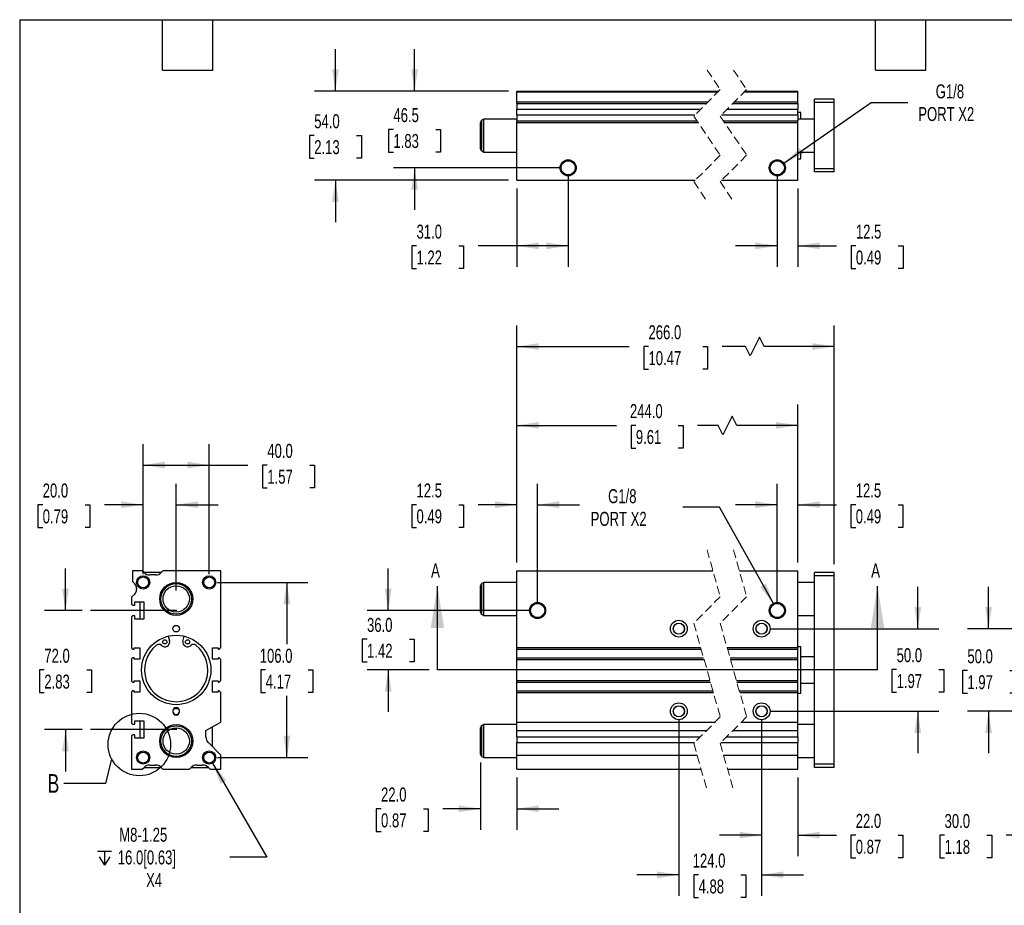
# Model space of a CAD drawing. Header units: millimetres. Extents: x 25 to 1095, y 25 to 838.
# Tile 2 of 5: x 25 to 621, y 302 to 838. Entities that reach past the tile are written whole.
import ezdxf

# ---------------------------------------------------------------- set-up
doc = ezdxf.new("R2010")
doc.units = ezdxf.units.MM
doc.header["$LTSCALE"] = 4
for name, pattern in [('SLD-Center', [19.05, 15.24, -1.27, 1.27, -1.27]), ('SLD-Dashed', [1.905, 1.27, -0.635]), ('SLD-Solid', [0])]:
    doc.linetypes.add(name, pattern=pattern)
doc.layers.add('CENTER', color=40, linetype='SLD-Center')
doc.layers.add('DIMENSIONS', color=140, linetype='SLD-Solid', lineweight=25)
doc.layers.add('TEXT', color=140, linetype='SLD-Solid', lineweight=25)
doc.styles.add('SLDTEXTSTYLE0', font='TXT', dxfattribs={"width": 0.7})
doc.dimstyles.new('SLDDIMSTYLE0', dxfattribs={"dimtxt": 8.632031, "dimasz": 13.208, "dimexe": 0, "dimexo": 0.0625, "dimgap": 2.158008, "dimtad": 0, "dimtih": 1, "dimtoh": 1, "dimrnd": 1e-09, "dimzin": 4, "dimdsep": 46, "dimtxsty": 'SLDTEXTSTYLE0', "dimsah": 1, "dimcen": 0.09, "dimadec": 0, "dimazin": 1, "dimtfac": 1, "dimtmove": 0, "dimatfit": 0, "dimfxl": 0, "dimfrac": 2, "dimtolj": 1, "dimtzin": 12, "dimarcsym": 0})
doc.dimstyles.new('SLDDIMSTYLE1', dxfattribs={"dimtxt": 8.632031, "dimasz": 13.208, "dimexe": 0, "dimexo": 0.0625, "dimgap": 2.158008, "dimtad": 0, "dimtih": 1, "dimtoh": 1, "dimrnd": 1e-09, "dimzin": 12, "dimdsep": 46, "dimtxsty": 'SLDTEXTSTYLE0', "dimsah": 1, "dimcen": 0, "dimadec": 0, "dimazin": 3, "dimtfac": 1, "dimtofl": 0, "dimtmove": 0, "dimatfit": 3, "dimfxl": 0, "dimfrac": 2, "dimtolj": 1, "dimtzin": 12, "dimarcsym": 0})
doc.dimstyles.new('SLDDIMSTYLE2', dxfattribs={"dimtxt": 8.632031, "dimasz": 13.208, "dimexe": 0, "dimexo": 0.0625, "dimgap": 2.158008, "dimtad": 0, "dimtih": 1, "dimtoh": 1, "dimrnd": 1e-09, "dimzin": 12, "dimdsep": 46, "dimtxsty": 'SLDTEXTSTYLE0', "dimsah": 1, "dimcen": 0.09, "dimadec": 0, "dimazin": 3, "dimtfac": 1, "dimtmove": 0, "dimatfit": 0, "dimfxl": 0, "dimfrac": 2, "dimtolj": 1, "dimtzin": 12, "dimarcsym": 0})
doc.dimstyles.new('SLDDIMSTYLE3', dxfattribs={"dimtxt": 8.632031, "dimasz": 13.208, "dimexe": 0, "dimexo": 0.0625, "dimgap": 2.158008, "dimtad": 0, "dimtih": 1, "dimtoh": 1, "dimrnd": 1e-09, "dimzin": 4, "dimdsep": 46, "dimtxsty": 'SLDTEXTSTYLE0', "dimsah": 1, "dimcen": 0.09, "dimadec": 0, "dimazin": 1, "dimtfac": 1, "dimtofl": 0, "dimtmove": 0, "dimatfit": 3, "dimfxl": 0, "dimfrac": 2, "dimtolj": 1, "dimtzin": 12, "dimarcsym": 0})
doc.dimstyles.new('SLDDIMSTYLE5', dxfattribs={"dimtxt": 0.18, "dimasz": 13.208, "dimexe": 0, "dimexo": 0.0625, "dimgap": 0, "dimtad": 0, "dimtih": 1, "dimtoh": 1, "dimdec": 0, "dimrnd": 1e-09, "dimzin": 0, "dimdsep": 46, "dimtxsty": 'Standard', "dimblk1": 'NONE', "dimblk2": 'NONE', "dimsah": 1, "dimcen": 0.09, "dimadec": 0, "dimazin": 0, "dimtfac": 13.208, "dimtdec": 0, "dimtofl": 0, "dimtmove": 0, "dimatfit": 3, "dimldrblk": 'NONE', "dimfxl": 0, "dimfrac": 2, "dimtolj": 1, "dimtzin": 0, "dimarcsym": 0})

# ---------------------------------------------------------------- blocks, each defined once
blk = doc.blocks.new('_D')
at = {"layer": 'DIMENSIONS'}
for p, q in [((248.5, 480.68), (248.5, 506.08)), ((333.87, 480.68), (235.8, 480.68)), ((235.68, 463.33), (232.78, 463.33)), ((232.78, 463.33), (232.78, 449.61)), ((261.33, 463.33), (264.23, 463.33)), ((264.23, 463.33), (264.23, 449.61)), ((232.78, 449.61), (235.68, 449.61)), ((264.23, 449.61), (261.33, 449.61)), ((273.2, 444.68), (235.8, 444.68)), ((248.5, 444.68), (248.5, 419.28))]:
    blk.add_line(p, q, dxfattribs=at)
for points in [[(248.5, 480.68), (250.54, 493.89), (246.47, 493.89)], [(248.5, 444.68), (246.47, 431.47), (250.54, 431.47)]]:
    blk.add_solid(points, dxfattribs=at)
at = {"layer": 'DIMENSIONS', "char_height": 8.467, "attachment_point": 1, "style": 'SLDTEXTSTYLE0'}
for s, insert in [('36.0', (235.68, 476.18)), ('1.42', (235.68, 460.53))]:
    blk.add_mtext(s, dxfattribs=dict(at, insert=insert))
blk = doc.blocks.new('_D_1')
at = {"layer": 'DIMENSIONS'}
for p, q in [((449.02, 543.18), (426.79, 543.18)), ((481.96, 484.41), (449.02, 543.18))]:
    blk.add_line(p, q, dxfattribs=at)
blk.add_solid([(481.96, 484.41), (477.27, 496.93), (473.73, 494.94)], dxfattribs=at)
at = {"layer": 'DIMENSIONS', "char_height": 8.467, "attachment_point": 1, "style": 'SLDTEXTSTYLE0'}
for s, insert in [('G1/8', (381.63, 554.09)), ('PORT X2', (371.05, 540.37))]:
    blk.add_mtext(s, dxfattribs=dict(at, insert=insert))
blk = doc.blocks.new('_D_2')
at = {"layer": 'DIMENSIONS'}
for p, q in [((326.45, 509.76), (326.45, 557.39)), ((338.95, 485.76), (338.95, 557.39)), ((265.62, 544.69), (262.72, 544.69)), ((262.72, 544.69), (262.72, 530.98)), ((291.27, 544.69), (294.17, 544.69)), ((294.17, 544.69), (294.17, 530.98)), ((326.45, 544.69), (302.97, 544.69)), ((338.95, 544.69), (364.35, 544.69)), ((262.72, 530.98), (265.62, 530.98)), ((294.17, 530.98), (291.27, 530.98))]:
    blk.add_line(p, q, dxfattribs=at)
for points in [[(326.45, 544.69), (313.24, 546.73), (313.24, 542.66)], [(338.95, 544.69), (352.16, 542.66), (352.16, 546.73)]]:
    blk.add_solid(points, dxfattribs=at)
at = {"layer": 'DIMENSIONS', "char_height": 8.467, "attachment_point": 1, "style": 'SLDTEXTSTYLE0'}
for s, insert in [('12.5', (265.62, 557.54)), ('0.49', (265.62, 541.89))]:
    blk.add_mtext(s, dxfattribs=dict(at, insert=insert))
blk = doc.blocks.new('_D_3')
at = {"layer": 'DIMENSIONS'}
for p, q in [((484.05, 485.76), (484.05, 557.39)), ((496.55, 509.76), (496.55, 557.39)), ((484.05, 544.69), (458.65, 544.69)), ((496.55, 544.69), (519.83, 544.69)), ((531.53, 544.69), (528.63, 544.69)), ((528.63, 544.69), (528.63, 530.98)), ((557.18, 544.69), (560.08, 544.69)), ((560.08, 544.69), (560.08, 530.98)), ((528.63, 530.98), (531.53, 530.98)), ((560.08, 530.98), (557.18, 530.98))]:
    blk.add_line(p, q, dxfattribs=at)
for points in [[(484.05, 544.69), (470.84, 546.73), (470.84, 542.66)], [(496.55, 544.69), (509.76, 542.66), (509.76, 546.73)]]:
    blk.add_solid(points, dxfattribs=at)
at = {"layer": 'DIMENSIONS', "char_height": 8.467, "attachment_point": 1, "style": 'SLDTEXTSTYLE0'}
for s, insert in [('12.5', (531.53, 557.54)), ('0.49', (531.53, 541.89))]:
    blk.add_mtext(s, dxfattribs=dict(at, insert=insert))
blk = doc.blocks.new('_D_4')
at = {"layer": 'DIMENSIONS'}
for p, q in [((326.45, 509.76), (326.45, 605.41)), ((496.55, 509.76), (496.55, 605.41)), ((456.72, 598.35), (451.08, 587.07)), ((459.54, 592.71), (456.72, 598.35)), ((326.45, 592.71), (386.73, 592.71)), ((398.42, 592.71), (395.52, 592.71)), ((395.52, 592.71), (395.52, 578.99)), ((424.07, 592.71), (426.97, 592.71)), ((426.97, 592.71), (426.97, 578.99)), ((448.26, 592.71), (435.77, 592.71)), ((451.08, 587.07), (448.26, 592.71)), ((496.55, 592.71), (459.54, 592.71)), ((395.52, 578.99), (398.42, 578.99)), ((426.97, 578.99), (424.07, 578.99))]:
    blk.add_line(p, q, dxfattribs=at)
for points in [[(326.45, 592.71), (339.66, 590.68), (339.66, 594.74)], [(496.55, 592.71), (483.34, 594.74), (483.34, 590.68)]]:
    blk.add_solid(points, dxfattribs=at)
at = {"layer": 'DIMENSIONS', "char_height": 8.467, "attachment_point": 1, "style": 'SLDTEXTSTYLE0'}
for s, insert in [('244.0', (394.83, 605.56)), ('9.61', (398.42, 589.91))]:
    blk.add_mtext(s, dxfattribs=dict(at, insert=insert))
blk = doc.blocks.new('_D_5')
at = {"layer": 'DIMENSIONS'}
for p, q in [((326.45, 509.76), (326.45, 653.12)), ((518.55, 508.76), (518.55, 653.12)), ((473.34, 646.07), (467.7, 634.78)), ((476.17, 640.42), (473.34, 646.07)), ((326.45, 640.42), (394.38, 640.42)), ((406.08, 640.42), (403.18, 640.42)), ((403.18, 640.42), (403.18, 626.7)), ((438.91, 640.42), (441.81, 640.42)), ((441.81, 640.42), (441.81, 626.7)), ((464.88, 640.42), (450.6, 640.42)), ((467.7, 634.78), (464.88, 640.42)), ((518.55, 640.42), (476.17, 640.42)), ((403.18, 626.7), (406.08, 626.7)), ((441.81, 626.7), (438.91, 626.7))]:
    blk.add_line(p, q, dxfattribs=at)
for points in [[(326.45, 640.42), (339.66, 638.39), (339.66, 642.45)], [(518.55, 640.42), (505.34, 642.45), (505.34, 638.39)]]:
    blk.add_solid(points, dxfattribs=at)
at = {"layer": 'DIMENSIONS', "char_height": 8.467, "attachment_point": 1, "style": 'SLDTEXTSTYLE0'}
for s, insert in [('266.0', (406.08, 653.27)), ('10.47', (406.08, 637.62))]:
    blk.add_mtext(s, dxfattribs=dict(at, insert=insert))
blk = doc.blocks.new('_D_6')
at = {"layer": 'DIMENSIONS'}
for p, q in [((569.11, 469.68), (569.11, 495.08)), ((479.63, 469.68), (581.81, 469.68)), ((556.29, 445.02), (553.39, 445.02)), ((553.39, 445.02), (553.39, 431.3)), ((581.94, 445.02), (584.84, 445.02)), ((584.84, 445.02), (584.84, 431.3)), ((553.39, 431.3), (556.29, 431.3)), ((584.84, 431.3), (581.94, 431.3)), ((479.63, 419.68), (581.81, 419.68)), ((569.11, 419.68), (569.11, 394.28))]:
    blk.add_line(p, q, dxfattribs=at)
for points in [[(569.11, 469.68), (571.15, 482.89), (567.08, 482.89)], [(569.11, 419.68), (567.08, 406.47), (571.15, 406.47)]]:
    blk.add_solid(points, dxfattribs=at)
at = {"layer": 'DIMENSIONS', "char_height": 8.467, "attachment_point": 1, "style": 'SLDTEXTSTYLE0'}
for s, insert in [('50.0', (556.29, 457.87)), ('1.97', (556.29, 442.22))]:
    blk.add_mtext(s, dxfattribs=dict(at, insert=insert))
blk = doc.blocks.new('_D_7')
at = {"layer": 'DIMENSIONS'}
for p, q in [((474.55, 414.6), (474.55, 332.03)), ((496.55, 379.6), (496.55, 332.03)), ((474.55, 344.73), (449.15, 344.73)), ((496.55, 344.73), (519.83, 344.73)), ((531.53, 344.73), (528.63, 344.73)), ((528.63, 344.73), (528.63, 331.01)), ((557.18, 344.73), (560.08, 344.73)), ((560.08, 344.73), (560.08, 331.01)), ((528.63, 331.01), (531.53, 331.01)), ((560.08, 331.01), (557.18, 331.01))]:
    blk.add_line(p, q, dxfattribs=at)
for points in [[(474.55, 344.73), (461.34, 346.76), (461.34, 342.7)], [(496.55, 344.73), (509.76, 342.7), (509.76, 346.76)]]:
    blk.add_solid(points, dxfattribs=at)
at = {"layer": 'DIMENSIONS', "char_height": 8.467, "attachment_point": 1, "style": 'SLDTEXTSTYLE0'}
for s, insert in [('22.0', (531.53, 357.58)), ('0.87', (531.53, 341.93))]:
    blk.add_mtext(s, dxfattribs=dict(at, insert=insert))
blk = doc.blocks.new('_D_8')
at = {"layer": 'DIMENSIONS'}
for p, q in [((424.45, 414.6), (424.45, 308.02)), ((474.55, 414.6), (474.55, 308.02)), ((424.45, 320.72), (399.05, 320.72)), ((436.41, 320.72), (433.51, 320.72)), ((433.51, 320.72), (433.51, 307)), ((462.06, 320.72), (464.96, 320.72)), ((464.96, 320.72), (464.96, 307)), ((474.55, 320.72), (499.95, 320.72)), ((433.51, 307), (436.41, 307)), ((464.96, 307), (462.06, 307))]:
    blk.add_line(p, q, dxfattribs=at)
for points in [[(424.45, 320.72), (411.24, 322.76), (411.24, 318.69)], [(474.55, 320.72), (487.76, 318.69), (487.76, 322.76)]]:
    blk.add_solid(points, dxfattribs=at)
at = {"layer": 'DIMENSIONS', "char_height": 8.467, "attachment_point": 1, "style": 'SLDTEXTSTYLE0'}
for s, insert in [('124.0', (432.82, 333.57)), ('4.88', (436.41, 317.92))]:
    blk.add_mtext(s, dxfattribs=dict(at, insert=insert))
blk = doc.blocks.new('_D_9')
at = {"layer": 'DIMENSIONS'}
for p, q in [((304.45, 388.62), (304.45, 348.01)), ((326.45, 379.6), (326.45, 348.01)), ((244.16, 360.71), (241.26, 360.71)), ((241.26, 360.71), (241.26, 346.99)), ((269.81, 360.71), (272.71, 360.71)), ((272.71, 360.71), (272.71, 346.99)), ((304.45, 360.71), (281.5, 360.71)), ((326.45, 360.71), (351.85, 360.71)), ((241.26, 346.99), (244.16, 346.99)), ((272.71, 346.99), (269.81, 346.99))]:
    blk.add_line(p, q, dxfattribs=at)
for points in [[(304.45, 360.71), (291.24, 362.74), (291.24, 358.68)], [(326.45, 360.71), (339.66, 358.68), (339.66, 362.74)]]:
    blk.add_solid(points, dxfattribs=at)
at = {"layer": 'DIMENSIONS', "char_height": 8.467, "attachment_point": 1, "style": 'SLDTEXTSTYLE0'}
for s, insert in [('22.0', (244.16, 373.55)), ('0.87', (244.16, 357.9))]:
    blk.add_mtext(s, dxfattribs=dict(at, insert=insert))
blk = doc.blocks.new('_D_10')
at = {"layer": 'DIMENSIONS'}
for p, q in [((611.95, 469.68), (611.95, 495.08)), ((656.06, 469.68), (599.25, 469.68)), ((599.13, 444.34), (596.23, 444.34)), ((596.23, 444.34), (596.23, 430.62)), ((624.78, 444.34), (627.68, 444.34)), ((627.68, 444.34), (627.68, 430.62)), ((596.23, 430.62), (599.13, 430.62)), ((627.68, 430.62), (624.78, 430.62)), ((656.06, 419.68), (599.25, 419.68)), ((611.95, 419.68), (611.95, 394.28))]:
    blk.add_line(p, q, dxfattribs=at)
for points in [[(611.95, 469.68), (613.99, 482.89), (609.92, 482.89)], [(611.95, 419.68), (609.92, 406.47), (613.99, 406.47)]]:
    blk.add_solid(points, dxfattribs=at)
at = {"layer": 'DIMENSIONS', "char_height": 8.467, "attachment_point": 1, "style": 'SLDTEXTSTYLE0'}
for s, insert in [('50.0', (599.13, 457.19)), ('1.97', (599.13, 441.54))]:
    blk.add_mtext(s, dxfattribs=dict(at, insert=insert))
blk = doc.blocks.new('_D_12')
at = {"layer": 'DIMENSIONS'}
for p, q in [((646.14, 387.6), (646.14, 331.98)), ((676.14, 387.6), (676.14, 331.98)), ((585.33, 344.68), (582.43, 344.68)), ((582.43, 344.68), (582.43, 330.96)), ((610.98, 344.68), (613.88, 344.68)), ((613.88, 344.68), (613.88, 330.96)), ((646.14, 344.68), (622.67, 344.68)), ((676.14, 344.68), (646.14, 344.68)), ((582.43, 330.96), (585.33, 330.96)), ((613.88, 330.96), (610.98, 330.96))]:
    blk.add_line(p, q, dxfattribs=at)
for points in [[(646.14, 344.68), (659.35, 342.65), (659.35, 346.71)], [(676.14, 344.68), (662.93, 346.71), (662.93, 342.65)]]:
    blk.add_solid(points, dxfattribs=at)
at = {"layer": 'DIMENSIONS', "char_height": 8.467, "attachment_point": 1, "style": 'SLDTEXTSTYLE0'}
for s, insert in [('30.0', (585.33, 357.52)), ('1.18', (585.33, 341.87))]:
    blk.add_mtext(s, dxfattribs=dict(at, insert=insert))
blk = doc.blocks.new('_D_19')
at = {"layer": 'DIMENSIONS'}
for p, q in [((53.14, 480.68), (53.14, 506.08)), ((63.16, 480.68), (40.44, 480.68)), ((40.31, 444.68), (37.42, 444.68)), ((37.42, 444.68), (37.42, 430.96)), ((65.97, 444.68), (68.86, 444.68)), ((68.86, 444.68), (68.86, 430.96)), ((37.42, 430.96), (40.31, 430.96)), ((68.86, 430.96), (65.97, 430.96)), ((63.16, 408.68), (40.44, 408.68)), ((53.14, 408.68), (53.14, 383.28))]:
    blk.add_line(p, q, dxfattribs=at)
for points in [[(53.14, 480.68), (55.17, 493.89), (51.11, 493.89)], [(53.14, 408.68), (51.11, 395.47), (55.17, 395.47)]]:
    blk.add_solid(points, dxfattribs=at)
at = {"layer": 'DIMENSIONS', "char_height": 8.467, "attachment_point": 1, "style": 'SLDTEXTSTYLE0'}
for s, insert in [('72.0', (40.31, 457.52)), ('2.83', (40.31, 441.87))]:
    blk.add_mtext(s, dxfattribs=dict(at, insert=insert))
blk = doc.blocks.new('_D_20')
at = {"layer": 'DIMENSIONS'}
for p, q in [((100.14, 502.76), (100.14, 557.38)), ((120.14, 492.76), (120.14, 557.38)), ((39.32, 544.68), (36.43, 544.68)), ((36.43, 544.68), (36.43, 530.96)), ((64.98, 544.68), (67.87, 544.68)), ((67.87, 544.68), (67.87, 530.96)), ((100.14, 544.68), (76.67, 544.68)), ((120.14, 544.68), (145.54, 544.68)), ((36.43, 530.96), (39.32, 530.96)), ((67.87, 530.96), (64.98, 530.96))]:
    blk.add_line(p, q, dxfattribs=at)
for points in [[(100.14, 544.68), (86.93, 546.71), (86.93, 542.65)], [(120.14, 544.68), (133.35, 542.65), (133.35, 546.71)]]:
    blk.add_solid(points, dxfattribs=at)
at = {"layer": 'DIMENSIONS', "char_height": 8.467, "attachment_point": 1, "style": 'SLDTEXTSTYLE0'}
for s, insert in [('20.0', (39.32, 557.52)), ('0.79', (39.32, 541.87))]:
    blk.add_mtext(s, dxfattribs=dict(at, insert=insert))
blk = doc.blocks.new('_D_21')
at = {"layer": 'DIMENSIONS'}
for p, q in [((100.14, 502.76), (100.14, 581.38)), ((140.14, 502.76), (140.14, 581.38)), ((100.14, 568.68), (140.14, 568.68)), ((140.14, 568.68), (163.61, 568.68)), ((175.3, 568.68), (172.41, 568.68)), ((172.41, 568.68), (172.41, 554.96)), ((200.95, 568.68), (203.85, 568.68)), ((203.85, 568.68), (203.85, 554.96)), ((172.41, 554.96), (175.3, 554.96)), ((203.85, 554.96), (200.95, 554.96))]:
    blk.add_line(p, q, dxfattribs=at)
for points in [[(100.14, 568.68), (113.35, 566.65), (113.35, 570.71)], [(140.14, 568.68), (126.93, 570.71), (126.93, 566.65)]]:
    blk.add_solid(points, dxfattribs=at)
at = {"layer": 'DIMENSIONS', "char_height": 8.467, "attachment_point": 1, "style": 'SLDTEXTSTYLE0'}
for s, insert in [('40.0', (175.3, 581.52)), ('1.57', (175.3, 565.87))]:
    blk.add_mtext(s, dxfattribs=dict(at, insert=insert))
blk = doc.blocks.new('_D_22')
at = {"layer": 'DIMENSIONS'}
for p, q in [((145.22, 497.68), (199.84, 497.68)), ((187.14, 497.68), (187.14, 460.33)), ((174.31, 444.68), (171.42, 444.68)), ((171.42, 444.68), (171.42, 430.96)), ((199.97, 444.68), (202.86, 444.68)), ((202.86, 444.68), (202.86, 430.96)), ((171.42, 430.96), (174.31, 430.96)), ((202.86, 430.96), (199.97, 430.96)), ((187.14, 391.68), (187.14, 429.03)), ((145.22, 391.68), (199.84, 391.68))]:
    blk.add_line(p, q, dxfattribs=at)
for points in [[(187.14, 497.68), (185.11, 484.47), (189.17, 484.47)], [(187.14, 391.68), (189.17, 404.89), (185.11, 404.89)]]:
    blk.add_solid(points, dxfattribs=at)
at = {"layer": 'DIMENSIONS', "char_height": 8.467, "attachment_point": 1, "style": 'SLDTEXTSTYLE0'}
for s, insert in [('106.0', (170.72, 457.52)), ('4.17', (174.31, 441.87))]:
    blk.add_mtext(s, dxfattribs=dict(at, insert=insert))
blk = doc.blocks.new('SW_SYMBOL_HOLE_DEPTH')
at = {"layer": 'DIMENSIONS', "color": 0}
for p, q in [((0, 3500), (3200, 3500)), ((400, 2220), (1600, 300)), ((1600, 3500), (1600, 300)), ((2800, 2220), (1600, 300))]:
    blk.add_line(p, q, dxfattribs=at)
blk = doc.blocks.new('_D_23')
at = {"layer": 'DIMENSIONS'}
for p, q in [((142.14, 388.21), (174.93, 331.43)), ((174.93, 331.43), (152.7, 331.43))]:
    blk.add_line(p, q, dxfattribs=at)
blk.add_solid([(142.14, 388.21), (146.98, 375.76), (150.5, 377.79)], dxfattribs=at)
at = {"layer": 'DIMENSIONS', "xscale": 0.002688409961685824, "yscale": 0.002688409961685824, "zscale": 0.002688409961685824}
blk.add_blockref('SW_SYMBOL_HOLE_DEPTH', (72.45, 325.71), dxfattribs=at)
at = {"layer": 'DIMENSIONS', "char_height": 8.467, "attachment_point": 1, "style": 'SLDTEXTSTYLE0'}
for s, insert in [('M8-1.25', (85.66, 349.2)), ('16.0[0.63]', (84.79, 335.48)), ('X4', (101.94, 321.76))]:
    blk.add_mtext(s, dxfattribs=dict(at, insert=insert))
blk = doc.blocks.new('_None')
blk = doc.blocks.new('_D_24')
at = {"layer": 'DIMENSIONS'}
for p, q in [((264.48, 795.05), (264.48, 820.45)), ((321.37, 795.05), (251.78, 795.05)), ((251.65, 771.83), (248.75, 771.83)), ((248.75, 771.83), (248.75, 758.11)), ((277.3, 771.83), (280.2, 771.83)), ((280.2, 771.83), (280.2, 758.11)), ((248.75, 758.11), (251.65, 758.11)), ((280.2, 758.11), (277.3, 758.11)), ((352.37, 748.55), (251.78, 748.55)), ((264.48, 748.55), (264.48, 723.15))]:
    blk.add_line(p, q, dxfattribs=at)
for points in [[(264.48, 795.05), (266.51, 808.25), (262.45, 808.25)], [(264.48, 748.55), (262.45, 735.34), (266.51, 735.34)]]:
    blk.add_solid(points, dxfattribs=at)
at = {"layer": 'DIMENSIONS', "char_height": 8.467, "attachment_point": 1, "style": 'SLDTEXTSTYLE0'}
for s, insert in [('46.5', (251.65, 784.68)), ('1.83', (251.65, 769.03))]:
    blk.add_mtext(s, dxfattribs=dict(at, insert=insert))
blk = doc.blocks.new('_D_25')
at = {"layer": 'DIMENSIONS'}
for p, q in [((216.53, 795.05), (216.53, 820.45)), ((321.37, 795.05), (203.83, 795.05)), ((203.71, 768.11), (200.81, 768.11)), ((200.81, 768.11), (200.81, 754.4)), ((229.36, 768.11), (232.26, 768.11)), ((232.26, 768.11), (232.26, 754.4)), ((200.81, 754.4), (203.71, 754.4)), ((232.26, 754.4), (229.36, 754.4)), ((321.37, 741.05), (203.83, 741.05)), ((216.53, 741.05), (216.53, 715.65))]:
    blk.add_line(p, q, dxfattribs=at)
for points in [[(216.53, 795.05), (218.56, 808.25), (214.5, 808.25)], [(216.53, 741.05), (214.5, 727.84), (218.56, 727.84)]]:
    blk.add_solid(points, dxfattribs=at)
at = {"layer": 'DIMENSIONS', "char_height": 8.467, "attachment_point": 1, "style": 'SLDTEXTSTYLE0'}
for s, insert in [('54.0', (203.71, 780.96)), ('2.13', (203.71, 765.31))]:
    blk.add_mtext(s, dxfattribs=dict(at, insert=insert))
blk = doc.blocks.new('_D_26')
at = {"layer": 'DIMENSIONS'}
for p, q in [((357.45, 743.47), (357.45, 688.64)), ((326.45, 735.97), (326.45, 688.64)), ((265.63, 701.34), (262.73, 701.34)), ((262.73, 701.34), (262.73, 687.62)), ((291.28, 701.34), (294.18, 701.34)), ((294.18, 701.34), (294.18, 687.62)), ((326.45, 701.34), (302.98, 701.34)), ((357.45, 701.34), (326.45, 701.34)), ((262.73, 687.62), (265.63, 687.62)), ((294.18, 687.62), (291.28, 687.62))]:
    blk.add_line(p, q, dxfattribs=at)
for points in [[(326.45, 701.34), (339.66, 699.3), (339.66, 703.37)], [(357.45, 701.34), (344.24, 703.37), (344.24, 699.3)]]:
    blk.add_solid(points, dxfattribs=at)
at = {"layer": 'DIMENSIONS', "char_height": 8.467, "attachment_point": 1, "style": 'SLDTEXTSTYLE0'}
for s, insert in [('31.0', (265.63, 714.18)), ('1.22', (265.63, 698.53))]:
    blk.add_mtext(s, dxfattribs=dict(at, insert=insert))
blk = doc.blocks.new('_D_27')
at = {"layer": 'DIMENSIONS'}
for p, q in [((484.05, 743.47), (484.05, 688.64)), ((496.55, 735.97), (496.55, 688.64)), ((484.05, 701.34), (458.65, 701.34)), ((496.55, 701.34), (519.93, 701.34)), ((531.63, 701.34), (528.73, 701.34)), ((528.73, 701.34), (528.73, 687.62)), ((557.28, 701.34), (560.18, 701.34)), ((560.18, 701.34), (560.18, 687.62)), ((528.73, 687.62), (531.63, 687.62)), ((560.18, 687.62), (557.28, 687.62))]:
    blk.add_line(p, q, dxfattribs=at)
for points in [[(484.05, 701.34), (470.84, 703.37), (470.84, 699.3)], [(496.55, 701.34), (509.76, 699.3), (509.76, 703.37)]]:
    blk.add_solid(points, dxfattribs=at)
at = {"layer": 'DIMENSIONS', "char_height": 8.467, "attachment_point": 1, "style": 'SLDTEXTSTYLE0'}
for s, insert in [('12.5', (531.63, 714.18)), ('0.49', (531.63, 698.53))]:
    blk.add_mtext(s, dxfattribs=dict(at, insert=insert))
blk = doc.blocks.new('_D_28')
at = {"layer": 'DIMENSIONS'}
for p, q in [((488.04, 751.33), (540.81, 788.16)), ((540.81, 788.16), (563.04, 788.16))]:
    blk.add_line(p, q, dxfattribs=at)
blk.add_solid([(488.04, 751.33), (500.04, 757.22), (497.71, 760.56)], dxfattribs=at)
at = {"layer": 'DIMENSIONS', "char_height": 8.467, "attachment_point": 1, "style": 'SLDTEXTSTYLE0'}
for s, insert in [('G1/8', (579.96, 799.07)), ('PORT X2', (569.39, 785.35))]:
    blk.add_mtext(s, dxfattribs=dict(at, insert=insert))

msp = doc.modelspace()

# ---------------------------------------------------------------- linework, layer by layer
at = {"color": 7, "linetype": 'SLD-Dashed', "lineweight": 18}
for p, q in [((441.507, 807.747), (449.507, 795.897)), ((457.507, 807.747), (465.507, 795.897)), ((449.507, 795.897), (433.507, 779.897)), ((465.507, 795.897), (449.507, 779.897)), ((433.507, 779.897), (449.507, 756.197)), ((449.507, 779.897), (465.507, 756.197)), ((449.507, 756.197), (433.507, 740.197)), ((465.507, 756.197), (449.507, 740.197)), ((433.507, 740.197), (441.507, 728.347)), ((449.507, 740.197), (457.507, 728.347)), ((441.507, 517.378), (449.507, 489.028)), ((457.507, 517.378), (465.507, 489.028)), ((449.507, 489.028), (433.507, 473.028)), ((465.507, 489.028), (449.507, 473.028)), ((433.507, 473.028), (449.507, 416.328)), ((449.507, 473.028), (465.507, 416.328)), ((449.507, 416.328), (433.507, 400.328)), ((465.507, 416.328), (449.507, 400.328)), ((433.507, 400.328), (441.507, 371.978)), ((449.507, 400.328), (457.507, 371.978))]:
    msp.add_line(p, q, dxfattribs=at)
for p, q in [((326.449, 795.047), (448.657, 795.047)), ((326.449, 794.547), (326.449, 795.047)), ((326.449, 794.547), (448.157, 794.547)), ((326.449, 788.547), (326.449, 794.547)), ((464.157, 794.547), (496.553, 794.547)), ((464.657, 795.047), (496.553, 795.047)), ((496.553, 794.547), (496.553, 795.047)), ((496.553, 788.547), (496.553, 794.547)), ((326.449, 788.547), (442.157, 788.547)), ((326.449, 787.511), (326.449, 788.547)), ((326.449, 787.511), (441.121, 787.511)), ((326.449, 787.511), (326.449, 783.976)), ((457.121, 787.511), (496.553, 787.511)), ((458.157, 788.547), (496.553, 788.547)), ((496.553, 787.511), (496.553, 788.547)), ((496.553, 787.511), (496.553, 783.976)), ((518.553, 790.047), (506.553, 790.047)), ((506.553, 788.047), (506.553, 790.047)), ((518.553, 788.047), (506.553, 788.047)), ((506.553, 748.047), (506.553, 788.047)), ((518.553, 788.047), (518.553, 790.047)), ((518.553, 748.047), (518.553, 788.047)), ((326.449, 783.976), (437.586, 783.976)), ((326.449, 780.618), (326.449, 783.976)), ((453.586, 783.976), (496.553, 783.976)), ((496.553, 780.618), (496.553, 783.976)), ((498.303, 782.047), (496.553, 782.047)), ((498.303, 778.047), (498.303, 782.047)), ((304.449, 760.068), (304.449, 776.026)), ((306.449, 778.047), (305.199, 777.325)), ((305.199, 758.769), (305.199, 777.325)), ((326.449, 778.047), (306.449, 778.047)), ((306.449, 758.047), (306.449, 778.047)), ((326.449, 780.618), (434.228, 780.618)), ((326.449, 780.618), (326.449, 777.082)), ((326.449, 777.082), (435.407, 777.082)), ((326.449, 776.047), (326.449, 777.082)), ((326.449, 776.047), (436.106, 776.047)), ((326.449, 741.047), (326.449, 776.047)), ((450.228, 780.618), (496.553, 780.618)), ((451.407, 777.082), (496.553, 777.082)), ((452.106, 776.047), (496.553, 776.047)), ((496.553, 780.618), (496.553, 777.082)), ((506.553, 778.047), (496.553, 778.047)), ((496.553, 776.047), (496.553, 777.082)), ((496.553, 741.047), (496.553, 776.047)), ((305.199, 758.769), (306.449, 758.047)), ((306.449, 758.047), (326.449, 758.047)), ((496.553, 758.047), (506.553, 758.047)), ((498.303, 754.047), (498.303, 758.047)), ((496.553, 754.047), (498.303, 754.047)), ((518.553, 748.047), (506.553, 748.047)), ((506.553, 746.047), (506.553, 748.047)), ((518.553, 746.047), (506.553, 746.047)), ((518.553, 746.047), (518.553, 748.047)), ((326.449, 741.047), (434.357, 741.047)), ((450.357, 741.047), (496.553, 741.047)), ((93.64, 504.678), (93.64, 498.178)), ((99.64, 504.678), (93.64, 504.678)), ((100.675, 503.643), (99.64, 504.678)), ((111.14, 503.678), (100.64, 503.678)), ((107.569, 502.178), (104.211, 502.178)), ((112.14, 504.678), (111.104, 503.643)), ((147.14, 504.678), (112.14, 504.678)), ((147.14, 458.358), (147.14, 504.678)), ((326.449, 458.358), (326.449, 504.678)), ((326.449, 504.678), (445.09, 504.678)), ((461.09, 504.678), (496.553, 504.678)), ((496.553, 458.358), (496.553, 504.678)), ((518.553, 503.678), (506.553, 503.678)), ((506.553, 501.678), (506.553, 503.678)), ((518.553, 501.678), (506.553, 501.678)), ((506.553, 387.678), (506.553, 501.678)), ((518.553, 501.678), (518.553, 503.678)), ((518.553, 387.678), (518.553, 501.678)), ((93.64, 498.178), (95.104, 496.714)), ((304.449, 487.678), (304.449, 495.658)), ((306.449, 497.678), (305.199, 496.957)), ((305.199, 487.678), (305.199, 496.957)), ((326.449, 497.678), (306.449, 497.678)), ((306.449, 487.678), (306.449, 497.678)), ((506.553, 497.678), (496.553, 497.678)), ((95.104, 490.643), (93.14, 488.678)), ((96.14, 494.028), (96.14, 493.328)), ((93.14, 488.678), (93.14, 484.428)), ((93.14, 484.428), (93.64, 483.928)), ((93.64, 483.928), (95.14, 483.928)), ((95.14, 485.928), (100.64, 485.928)), ((95.14, 483.928), (95.14, 485.928)), ((98.14, 485.928), (98.14, 475.428)), ((100.64, 485.928), (100.64, 475.428)), ((304.449, 479.699), (304.449, 487.678)), ((305.199, 478.4), (305.199, 487.678)), ((306.449, 477.678), (306.449, 487.678)), ((93.64, 477.428), (93.14, 476.928)), ((93.14, 476.928), (93.14, 457.858)), ((95.14, 477.428), (93.64, 477.428)), ((95.14, 475.428), (95.14, 477.428)), ((305.199, 478.4), (306.449, 477.678)), ((306.449, 477.678), (326.449, 477.678)), ((496.553, 477.678), (506.553, 477.678)), ((100.64, 475.428), (95.14, 475.428)), ((115.339, 465.122), (116.126, 462.378)), ((124.088, 462.004), (124.98, 465.113)), ((93.14, 457.858), (93.64, 457.358)), ((93.64, 457.358), (94.79, 457.358)), ((94.79, 458.078), (98.14, 458.078)), ((94.79, 457.358), (94.79, 458.078)), ((98.14, 458.078), (98.14, 451.278)), ((142.14, 458.078), (145.49, 458.078)), ((142.14, 451.278), (142.14, 458.078)), ((145.49, 458.078), (145.49, 457.358)), ((145.49, 457.358), (146.14, 457.358)), ((146.14, 457.358), (147.14, 458.358)), ((326.449, 458.358), (437.646, 458.358)), ((326.449, 457.358), (326.449, 458.358)), ((326.449, 457.358), (437.929, 457.358)), ((326.449, 452.008), (326.449, 457.358)), ((453.646, 458.358), (496.553, 458.358)), ((453.929, 457.358), (496.553, 457.358)), ((498.303, 458.678), (496.553, 458.678)), ((496.553, 457.358), (496.553, 458.358)), ((496.553, 452.008), (496.553, 457.358)), ((498.303, 430.678), (498.303, 458.678)), ((93.64, 452.008), (93.14, 451.508)), ((93.14, 451.508), (93.14, 437.848)), ((94.79, 452.008), (93.64, 452.008)), ((94.79, 451.278), (94.79, 452.008)), ((98.14, 451.278), (94.79, 451.278)), ((145.49, 451.278), (142.14, 451.278)), ((145.49, 452.008), (145.49, 451.278)), ((146.14, 452.008), (145.49, 452.008)), ((147.14, 451.008), (146.14, 452.008)), ((147.14, 438.348), (147.14, 451.008)), ((326.449, 452.008), (439.438, 452.008)), ((326.449, 451.008), (326.449, 452.008)), ((326.449, 438.348), (326.449, 451.008)), ((326.449, 451.008), (439.72, 451.008)), ((455.438, 452.008), (496.553, 452.008)), ((455.72, 451.008), (496.553, 451.008)), ((496.553, 451.008), (496.553, 452.008)), ((496.553, 438.348), (496.553, 451.008)), ((506.553, 452.678), (498.303, 452.678)), ((93.14, 437.848), (93.64, 437.348)), ((93.64, 437.348), (94.79, 437.348)), ((94.79, 438.078), (98.14, 438.078)), ((94.79, 437.348), (94.79, 438.078)), ((98.14, 438.078), (98.14, 431.278)), ((142.14, 438.078), (145.49, 438.078)), ((142.14, 431.278), (142.14, 438.078)), ((145.49, 438.078), (145.49, 437.348)), ((145.49, 437.348), (146.14, 437.348)), ((146.14, 437.348), (147.14, 438.348)), ((326.449, 437.348), (326.449, 438.348)), ((326.449, 438.348), (443.293, 438.348)), ((326.449, 437.348), (443.575, 437.348)), ((326.449, 431.998), (326.449, 437.348)), ((459.293, 438.348), (496.553, 438.348)), ((459.575, 437.348), (496.553, 437.348)), ((496.553, 437.348), (496.553, 438.348)), ((496.553, 431.998), (496.553, 437.348)), ((498.303, 436.678), (506.553, 436.678)), ((93.64, 431.998), (93.14, 431.498)), ((93.14, 431.498), (93.14, 412.428)), ((94.79, 431.998), (93.64, 431.998)), ((94.79, 431.278), (94.79, 431.998)), ((98.14, 431.278), (94.79, 431.278)), ((145.49, 431.278), (142.14, 431.278)), ((145.49, 431.998), (145.49, 431.278)), ((146.14, 431.998), (145.49, 431.998)), ((147.14, 430.998), (146.14, 431.998)), ((147.14, 413.178), (147.14, 430.998)), ((326.449, 431.998), (445.085, 431.998)), ((326.449, 430.998), (326.449, 431.998)), ((326.449, 430.998), (445.367, 430.998)), ((326.449, 413.178), (326.449, 430.998)), ((461.085, 431.998), (496.553, 431.998)), ((461.367, 430.998), (496.553, 430.998)), ((496.553, 430.998), (496.553, 431.998)), ((496.553, 413.178), (496.553, 430.998)), ((496.553, 430.678), (498.303, 430.678)), ((118.14, 419.928), (118.14, 419.428)), ((122.14, 419.428), (122.14, 419.928)), ((93.14, 412.428), (93.64, 411.928)), ((93.64, 411.928), (95.14, 411.928)), ((95.14, 413.928), (100.64, 413.928)), ((95.14, 411.928), (95.14, 413.928)), ((98.14, 413.928), (98.14, 403.428)), ((100.64, 413.928), (100.64, 403.428)), ((138.14, 407.982), (147.14, 413.178)), ((306.449, 411.678), (305.199, 410.957)), ((326.449, 411.678), (306.449, 411.678)), ((306.449, 401.678), (306.449, 411.678)), ((326.449, 413.178), (446.357, 413.178)), ((326.449, 407.982), (326.449, 413.178)), ((462.357, 413.178), (496.553, 413.178)), ((496.553, 407.982), (496.553, 413.178)), ((506.553, 411.678), (496.553, 411.678)), ((93.64, 405.428), (93.14, 404.928)), ((95.14, 405.428), (93.64, 405.428)), ((95.14, 403.428), (95.14, 405.428)), ((138.14, 404.249), (138.14, 407.982)), ((142.14, 398.178), (142.14, 410.292)), ((304.449, 401.678), (304.449, 409.658)), ((305.199, 401.678), (305.199, 410.957)), ((326.449, 407.982), (441.161, 407.982)), ((326.449, 404.249), (326.449, 407.982)), ((457.161, 407.982), (496.553, 407.982)), ((496.553, 404.249), (496.553, 407.982)), ((93.14, 404.928), (93.14, 384.678)), ((100.64, 403.428), (95.14, 403.428)), ((147.14, 393.178), (139.604, 400.714)), ((304.449, 393.699), (304.449, 401.678)), ((305.199, 392.4), (305.199, 401.678)), ((306.449, 391.678), (306.449, 401.678)), ((326.449, 404.249), (437.428, 404.249)), ((326.449, 404.249), (326.449, 400.714)), ((326.449, 400.714), (433.892, 400.714)), ((326.449, 393.178), (326.449, 400.714)), ((449.892, 400.714), (496.553, 400.714)), ((453.428, 404.249), (496.553, 404.249)), ((496.553, 404.249), (496.553, 400.714)), ((496.553, 393.178), (496.553, 400.714)), ((147.14, 384.678), (147.14, 393.178)), ((305.199, 392.4), (306.449, 391.678)), ((306.449, 391.678), (326.449, 391.678)), ((326.449, 384.678), (326.449, 393.178)), ((326.449, 393.178), (435.524, 393.178)), ((451.524, 393.178), (496.553, 393.178)), ((496.553, 384.678), (496.553, 393.178)), ((496.553, 391.678), (506.553, 391.678)), ((518.553, 387.678), (506.553, 387.678)), ((506.553, 385.678), (506.553, 387.678)), ((518.553, 385.678), (518.553, 387.678)), ((93.14, 384.678), (99.64, 384.678)), ((99.64, 384.678), (100.675, 385.714)), ((100.64, 385.678), (111.14, 385.678)), ((104.211, 387.178), (107.569, 387.178)), ((111.104, 385.714), (112.14, 384.678)), ((112.14, 384.678), (128.14, 384.678)), ((128.14, 384.678), (129.175, 385.714)), ((129.14, 385.678), (139.64, 385.678)), ((132.711, 387.178), (136.069, 387.178)), ((139.604, 385.714), (140.64, 384.678)), ((140.64, 384.678), (147.14, 384.678)), ((326.449, 384.678), (437.923, 384.678)), ((453.923, 384.678), (496.553, 384.678)), ((518.553, 385.678), (506.553, 385.678))]:
    msp.add_line(p, q)
for centre, radius in [((357.449, 748.547), 4.864), ((357.449, 748.547), 4.283), ((484.053, 748.547), 4.864), ((484.053, 748.547), 4.283), ((100.14, 497.678), 4), ((100.14, 497.678), 3.324), ((140.14, 497.678), 4), ((140.14, 497.678), 3.323), ((120.14, 487.678), 10), ((120.14, 487.678), 9.278), ((120.14, 487.678), 7.979), ((338.949, 480.678), 4.864), ((338.949, 480.678), 4.283), ((484.053, 480.678), 4.864), ((484.053, 480.678), 4.283), ((120.14, 469.678), 2), ((424.449, 469.678), 5.1), ((424.449, 469.678), 3.4), ((424.449, 469.678), 3.323), ((474.553, 469.678), 5.1), ((474.553, 469.678), 3.4), ((474.553, 469.678), 3.323), ((120.14, 444.678), 21), ((113.26, 461.678), 1.25), ((127.02, 461.678), 1.25), ((424.449, 419.678), 5.1), ((474.553, 419.678), 5.1), ((424.449, 419.678), 3.4), ((424.449, 419.678), 3.323), ((474.553, 419.678), 3.4), ((474.553, 419.678), 3.323), ((120.14, 401.678), 10), ((120.14, 401.678), 9.278), ((120.14, 401.678), 7.979), ((100.14, 391.678), 4), ((100.14, 391.678), 3.324), ((140.14, 391.678), 4), ((140.14, 391.678), 3.323)]:
    msp.add_circle(centre, radius)
for centre, radius, start, end in [((305.949, 776.026), 1.5, 120.000215, 180.00044), ((305.949, 760.068), 1.5, 179.99956, 239.999785), ((104.211, 507.178), 5, 225, 270), ((107.569, 507.178), 5, 270, 315), ((92.14, 494.028), 4, 0, 42.179189), ((305.949, 495.658), 1.5, 120.000414, 180.000241), ((92.14, 493.328), 4, 317.820811, 0), ((305.949, 479.699), 1.5, 179.999493, 239.999852), ((120.14, 444.678), 19.18, 128.423677, 51.576322), ((109.631, 457.926), 2.27, 45.954696, 128.423674), ((113.26, 461.678), 2.95, 225.954696, 13.710649), ((127.02, 461.678), 2.95, 173.664534, 314.045304), ((130.649, 457.926), 2.27, 51.576322, 134.045304), ((120.14, 419.928), 2, 0, 180), ((120.14, 419.678), 2, 119.440851, 180), ((120.14, 419.678), 2, 180, 0), ((120.14, 419.428), 2, 180, 0), ((120.14, 443.648), 22.25, 266.61728, 273.38272), ((120.14, 419.678), 2, 0, 60.559149), ((305.949, 409.658), 1.5, 120.000148, 180.000507), ((143.14, 404.249), 5, 180, 225), ((305.949, 393.699), 1.5, 179.999759, 239.999586), ((104.211, 382.178), 5, 90, 135), ((107.569, 382.178), 5, 45, 90), ((132.711, 382.178), 5, 90, 135), ((136.069, 382.178), 5, 45, 90)]:
    msp.add_arc(centre, radius, start, end)
at = {"layer": 'CENTER'}
for p, q in [((120.54, 480.678), (68.24, 480.678)), ((120.54, 408.678), (68.24, 408.678))]:
    msp.add_line(p, q, dxfattribs=at)
at = {"layer": 'TEXT'}
for p, q in [((25.4, 838.2), (1092.2, 838.2)), ((25.4, 838.2), (25.4, 25.4)), ((111.76, 807.72), (111.76, 838.2)), ((142.24, 807.72), (142.24, 838.2)), ((543.56, 807.72), (543.56, 838.2)), ((574.04, 807.72), (574.04, 838.2)), ((111.76, 807.72), (142.24, 807.72)), ((543.56, 807.72), (574.04, 807.72)), ((544.725, 444.678), (278.276, 444.678))]:
    msp.add_line(p, q, dxfattribs=at)
at = {"layer": 'TEXT', "linetype": 'SLD-Solid'}
for p, q in [((278.276, 444.678), (278.276, 495.478)), ((544.725, 444.678), (544.725, 495.478))]:
    msp.add_line(p, q, dxfattribs=at)
at = {"layer": 'TEXT'}
msp.add_circle((97.869, 399.579), 18.905, dxfattribs=at)
for points in [[(278.276, 495.478), (274.212, 470.078), (282.34, 470.078)], [(544.725, 495.478), (540.661, 470.078), (548.789, 470.078)]]:
    msp.add_solid(points, dxfattribs=at)

# ---------------------------------------------------------------- texts
at = {"layer": 'TEXT', "attachment_point": 1, "style": 'SLDTEXTSTYLE0'}
for s, insert, char_height in [('A', (274.419, 509.189), 8.632), ('A', (540.868, 509.189), 8.632), ('B', (42.319, 381.661), 11.289)]:
    msp.add_mtext(s, dxfattribs=dict(at, insert=insert, char_height=char_height))

# ---------------------------------------------------------------- dimensions: what is measured, and where the dimension line sits
at = {"layer": 'DIMENSIONS'}
for base, p1, p2, dimstyle, picture, middle in [((216.533, 795.047), (326.449, 741.047), (326.449, 795.047), 'SLDDIMSTYLE0', '_D_25', (216.533, 768.114)), ((264.477, 748.547), (326.449, 795.047), (357.449, 748.547), 'SLDDIMSTYLE2', '_D_24', (264.477, 771.832)), ((53.14, 408.678), (68.24, 480.678), (68.24, 408.678), 'SLDDIMSTYLE0', '_D_19', (53.14, 444.678)), ((248.504, 444.678), (338.949, 480.678), (278.276, 444.678), 'SLDDIMSTYLE0', '_D', (248.504, 463.334)), ((187.14, 391.678), (140.14, 497.678), (140.14, 391.678), 'SLDDIMSTYLE3', '_D_22', (187.14, 444.678)), ((569.113, 419.678), (474.553, 469.678), (474.553, 419.678), 'SLDDIMSTYLE0', '_D_6', (569.113, 445.021)), ((611.954, 419.678), (661.143, 469.678), (661.143, 419.678), 'SLDDIMSTYLE0', '_D_10', (611.954, 444.344))]:
    dim = msp.add_linear_dim(base=base, p1=p1, p2=p2, angle=90, dimstyle=dimstyle, dxfattribs=at)
    dim.commit()
    dim.dimension.update_dxf_attribs({"geometry": picture, "text_midpoint": middle, "dimtype": 160})
for p1, p2, text, picture, middle in [((480.064, 745.763), (488.041, 751.331), 'G1/8\\PPORT X2', '_D_28', (594.08, 788.16)), ((486.147, 476.942), (481.958, 484.414), 'G1/8\\PPORT X2', '_D_1', (395.749, 543.175)), ((138.14, 395.143), (142.14, 388.214), 'M8-1.25\\P{\\fGDT;x}16.0[0.63]\\PX4', '_D_23', (109.399, 331.428))]:
    dim = msp.add_diameter_dim_2p(p1=p1, p2=p2, text=text, dimstyle='SLDDIMSTYLE1', override={"dimpost": '<>'}, dxfattribs=at)
    dim.commit()
    dim.dimension.update_dxf_attribs({"geometry": picture, "text_midpoint": middle, "dimtype": 163})
for base, p1, p2, dimstyle, picture, middle in [((326.449, 701.335), (357.449, 748.547), (326.449, 741.047), 'SLDDIMSTYLE3', '_D_26', (278.458, 701.335)), ((496.553, 701.335), (484.053, 748.547), (496.553, 741.047), 'SLDDIMSTYLE2', '_D_27', (544.451, 701.335)), ((140.14, 568.678), (100.14, 497.678), (140.14, 497.678), 'SLDDIMSTYLE3', '_D_21', (188.129, 568.678)), ((100.14, 544.678), (120.14, 487.678), (100.14, 497.678), 'SLDDIMSTYLE0', '_D_20', (52.15, 544.678)), ((326.449, 544.695), (338.949, 480.678), (326.449, 504.678), 'SLDDIMSTYLE2', '_D_2', (278.445, 544.695)), ((496.553, 544.695), (484.053, 480.678), (496.553, 504.678), 'SLDDIMSTYLE2', '_D_3', (544.353, 544.695)), ((474.553, 344.732), (496.553, 384.678), (474.553, 419.678), 'SLDDIMSTYLE0', '_D_7', (544.353, 344.732)), ((304.449, 360.708), (326.449, 384.678), (304.449, 393.699), 'SLDDIMSTYLE0', '_D_9', (256.981, 360.708)), ((646.143, 344.678), (676.143, 392.678), (646.143, 392.678), 'SLDDIMSTYLE3', '_D_12', (598.153, 344.678))]:
    dim = msp.add_linear_dim(base=base, p1=p1, p2=p2, dimstyle=dimstyle, dxfattribs=at)
    dim.commit()
    dim.dimension.update_dxf_attribs({"geometry": picture, "text_midpoint": middle, "dimtype": 160})
for base, p1, p2, text, dimstyle, picture, middle in [((518.553, 640.422), (326.449, 504.678), (518.553, 503.678), '266.0', 'SLDDIMSTYLE3', '_D_5', (422.492, 640.422)), ((496.553, 592.71), (326.449, 504.678), (496.553, 504.678), '244.0', 'SLDDIMSTYLE3', '_D_4', (411.247, 592.71)), ((424.449, 320.724), (474.553, 419.678), (424.449, 419.678), '124.0', 'SLDDIMSTYLE0', '_D_8', (449.234, 320.724))]:
    dim = msp.add_linear_dim(base=base, p1=p1, p2=p2, text=text, dimstyle=dimstyle, dxfattribs=at)
    dim.commit()
    dim.dimension.update_dxf_attribs({"geometry": picture, "text_midpoint": middle, "dimtype": 160})

# ---------------------------------------------------------------- leaders
at = {"layer": 'TEXT', "has_arrowhead": 0}
msp.add_leader([(81.055, 390.937), (77.445, 376.026), (52.045, 376.026)], dimstyle='SLDDIMSTYLE5', dxfattribs=at)

doc.saveas('drawing.dxf')
